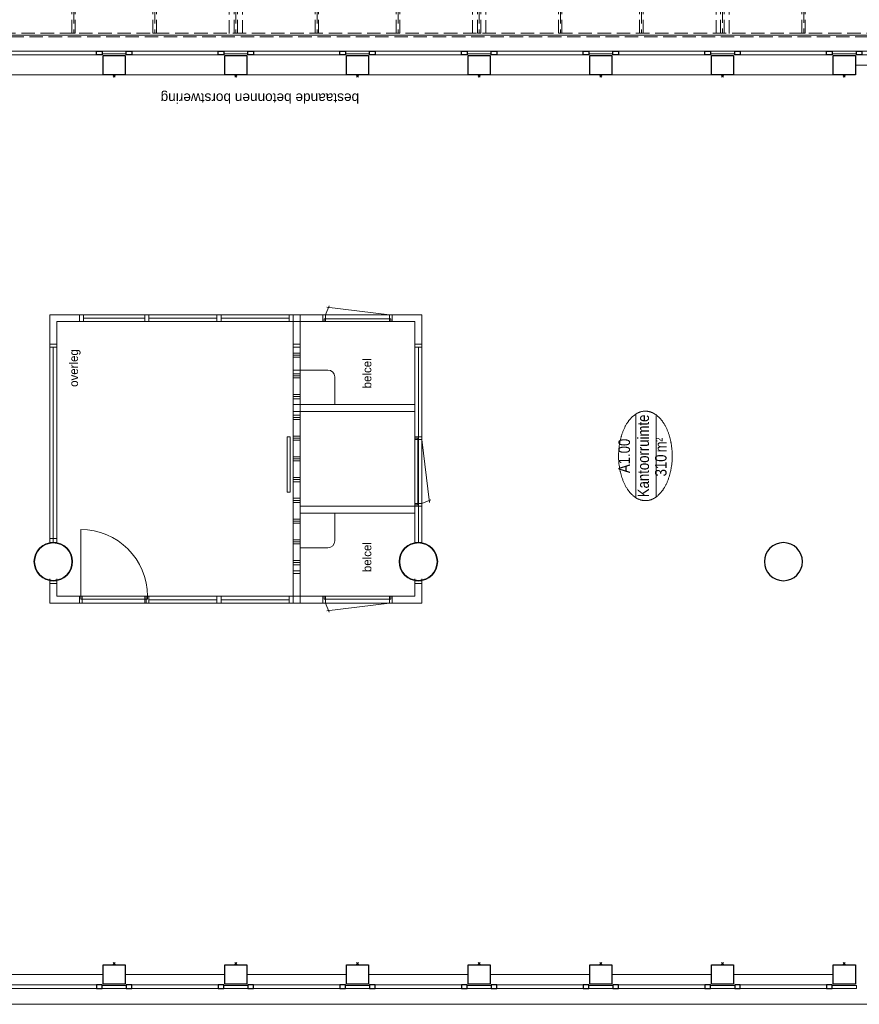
# Model space of a CAD drawing. Header units: millimetres. Extents: x 164327 to 368283, y 131426 to 274001.
# Tile 74 of 160: x 336161 to 348304, y 172633 to 186869. Entities that reach past the tile are written whole.
import ezdxf
from ezdxf.enums import TextEntityAlignment as Align

# ---------------------------------------------------------------- set-up
doc = ezdxf.new("R2010")
doc.units = ezdxf.units.MM
doc.header["$LTSCALE"] = 400
doc.header["$PDMODE"] = 3
doc.header["$PDSIZE"] = 15
doc.linetypes.add('STYLE_02', pattern=[0.694427, 0.486069, -0.208359])
doc.linetypes.add('STYLE_03', pattern=[1.25, 1.041641, -0.208359])
for name, color, linetype, lineweight in [('Binnenkozijnen', 140, 'Continuous', 15), ('Buitenkozijnen', 140, 'Continuous', 15), ('mat-beton (ihwg)', 5, 'Continuous', 25), ('mat-staal', 5, 'Continuous', 25), ('None', 7, 'Continuous', 9), ('Ruimtenummers', 5, 'Continuous', 25), ('Tekst', 140, 'Continuous', 15)]:
    doc.layers.add(name, color=color, linetype=linetype, lineweight=lineweight)
doc.layers.add('inlay', color=6, linetype='Continuous')
doc.layers.add('plat', color=5, linetype='Continuous')
doc.styles.add('Arial', font='arial.ttf', dxfattribs={"height": 211.666667})
doc.styles.add('Arial Narrow', font='ARIALN.TTF', dxfattribs={"height": 222.25})
doc.styles.add('s100', font='stylu.ttf', dxfattribs={"height": 100})

# ---------------------------------------------------------------- blocks, each defined once
blk = doc.blocks.new('*U845')
at = {"layer": 'None', "color": 43, "linetype": 'Continuous', "lineweight": 9}
for points, knots in [([(0, 0), (0, 5), (3.894, 10), (11.68, 20), (20, 0)], [0, 0, 0, 0.3093529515, 0.3093529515, 1, 1, 1]), ([(20, 0), (28.32, -20), (36.106, -10), (40, -5), (40, 0), (40, 5), (36.106, 10), (28.32, 20), (20, 0)], [0, 0, 0, 0.3453298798, 0.3453298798, 0.500007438, 0.500007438, 0.6546816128, 0.6546816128, 1, 1, 1]), ([(20, 0), (25.824, -14), (31.2742, -7), (34, -3.5), (34, 0), (34, 3.5), (31.2742, 7), (25.824, 14), (20, 0)], [0, 0, 0, 0.3453298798, 0.3453298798, 0.500007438, 0.500007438, 0.6546816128, 0.6546816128, 1, 1, 1])]:
    blk.add_open_spline(points, degree=2, knots=knots, dxfattribs=at)
blk = doc.blocks.new('*U846')
at = {"layer": 'None', "color": 43}
blk.add_blockref('*U845', (0, 0), dxfattribs=at)
blk = doc.blocks.new('*U847')
at = {"layer": 'None', "color": 43, "linetype": 'Continuous', "lineweight": 9}
for points, knots in [([(0, 0), (0, 5), (3.894, 10), (11.68, 20), (20, 0)], [0, 0, 0, 0.3093529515, 0.3093529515, 1, 1, 1]), ([(20, 0), (28.32, -20), (36.106, -10), (40, -5), (40, 0), (40, 5), (36.106, 10), (28.32, 20), (20, 0)], [0, 0, 0, 0.3453298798, 0.3453298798, 0.500007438, 0.500007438, 0.6546816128, 0.6546816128, 1, 1, 1]), ([(20, 0), (25.824, -14), (31.2742, -7), (34, -3.5), (34, 0), (34, 3.5), (31.2742, 7), (25.824, 14), (20, 0)], [0, 0, 0, 0.3453298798, 0.3453298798, 0.500007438, 0.500007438, 0.6546816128, 0.6546816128, 1, 1, 1])]:
    blk.add_open_spline(points, degree=2, knots=knots, dxfattribs=at)
blk = doc.blocks.new('*U848')
at = {"layer": 'None', "color": 43}
blk.add_blockref('*U847', (0, 0), dxfattribs=at)
blk = doc.blocks.new('*X237')
at = {"layer": 'None', "lineweight": 9}
blk.add_line((-68, -68), (68, 68), dxfattribs=at)
blk = doc.blocks.new('Kolom O 194')
at = {"layer": 'mat-staal', "lineweight": 25}
for radius in [96.8, 88.8]:
    blk.add_circle((0, 0), radius, dxfattribs=at)
at = {"layer": 'mat-staal'}
blk.add_blockref('*X237', (0, 0), dxfattribs=at)
blk = doc.blocks.new('*U849')
at = {"layer": 'None', "color": 8, "linetype": 'STYLE_02', "lineweight": 5}
for p, q in [((1057, -27345), (-2522, -27345)), ((-39, -27420), (-1459, -27420)), ((-39, -27460), (-1459, -27460)), ((1057, -27535), (-2522, -27535))]:
    blk.add_line(p, q, dxfattribs=at)
at = {"layer": 'None', "color": 43, "linetype": 'STYLE_02', "lineweight": 9}
for p, q in [((-2459, -27420), (-1459, -27420)), ((-2459, -27460), (-1459, -27460)), ((-59, -27420), (948, -27420)), ((-59, -27460), (948, -27460))]:
    blk.add_line(p, q, dxfattribs=at)
at = {"layer": 'None', "color": 7}
for p in [(-2522, -27440), (1044, -27440)]:
    blk.add_blockref('Kolom O 194', p, dxfattribs=at)
at = {"layer": 'None', "color": 43}
for name, p, rotation in [('*U846', (-1459, -27420), 270), ('*U848', (-59, -27460), 90)]:
    blk.add_blockref(name, p, dxfattribs=dict(at, rotation=rotation))
blk = doc.blocks.new('*U850')
at = {"layer": 'None', "color": 43, "lineweight": 9}
for q in [(4791, -11507), (4791, -11593)]:
    blk.add_line((4950, -11550), q, dxfattribs=at)
at = {"layer": 'None', "color": 43, "linetype": 'STYLE_02', "lineweight": 9}
blk.add_line((150, -11550), (4950, -11550), dxfattribs=at)
at = {"layer": 'None', "color": 43, "insert": (1630, -11317), "char_height": 141.1, "attachment_point": 1, "style": 'Arial'}
blk.add_mtext('afschot', dxfattribs=at)
blk = doc.blocks.new('*U851')
at = {"layer": 'None', "color": 43, "lineweight": 9}
for q in [(4752, -6539), (4752, -6624)]:
    blk.add_line((4911, -6582), q, dxfattribs=at)
at = {"layer": 'None', "color": 43, "linetype": 'STYLE_02', "lineweight": 9}
blk.add_line((1807, -6582), (4911, -6582), dxfattribs=at)
at = {"layer": 'None', "color": 43, "insert": (2187, -6349), "char_height": 141.1, "attachment_point": 1, "style": 'Arial'}
blk.add_mtext('afschot', dxfattribs=at)
blk = doc.blocks.new('*U852')
at = {"layer": 'None', "color": 43, "lineweight": 9}
for q in [(4791, -18607), (4791, -18693)]:
    blk.add_line((4950, -18650), q, dxfattribs=at)
at = {"layer": 'None', "color": 43, "linetype": 'STYLE_02', "lineweight": 9}
blk.add_line((150, -18650), (4950, -18650), dxfattribs=at)
at = {"layer": 'None', "color": 43, "insert": (1630, -18417), "char_height": 141.1, "attachment_point": 1, "style": 'Arial'}
blk.add_mtext('afschot', dxfattribs=at)
blk = doc.blocks.new('*U853')
at = {"layer": 'None', "color": 43, "lineweight": 9}
for q in [(556, -24327), (556, -24413)]:
    blk.add_line((715, -24370), q, dxfattribs=at)
at = {"layer": 'None', "color": 43, "linetype": 'STYLE_02', "lineweight": 9}
blk.add_line((-2503, -24370), (715, -24370), dxfattribs=at)
at = {"layer": 'None', "color": 43, "insert": (-1973, -24137), "char_height": 141.1, "attachment_point": 1, "style": 'Arial'}
blk.add_mtext('afschot', dxfattribs=at)
blk = doc.blocks.new('*U854')
at = {"layer": 'None', "color": 43, "linetype": 'STYLE_02', "lineweight": 9}
for p, q in [((-513, -5558), (-72, -6000)), ((-2669, -7370), (-2576, -7370)), ((-2576, -7370), (-2027, -7919))]:
    blk.add_line(p, q, dxfattribs=at)
blk.add_arc((136, -8168), 2178, 173.4354, 95.4977, dxfattribs=at)
blk = doc.blocks.new('*U855')
at = {"layer": 'None', "color": 140, "linetype": 'STYLE_03', "lineweight": 15}
for p, q in [((-2694, -27630), (6326, -5310)), ((6326, -21570), (-2669, -8170))]:
    blk.add_line(p, q, dxfattribs=at)
at = {"layer": 'None', "color": 140, "linetype": 'STYLE_02', "lineweight": 15}
for p, q in [((1036, -5558), (1036, -6185)), ((2796, -5558), (2796, -21322)), ((4556, -5558), (4556, -21322)), ((6276, -6098), (792, -6098)), ((2121, -7175), (6276, -7175)), ((6251, -7271), (2059, -7271)), ((2121, -7365), (6276, -7365)), ((-2024, -8445), (-2674, -8445)), ((6276, -8445), (2297, -8445)), ((-1485, -9618), (-2674, -9618)), ((6276, -9618), (1762, -9618)), ((-724, -10169), (-724, -27575)), ((1036, -10145), (1036, -21322)), ((-2674, -10695), (6276, -10695)), ((6276, -10791), (-2669, -10791)), ((-2674, -10885), (6276, -10885)), ((6276, -11965), (-2674, -11965)), ((6276, -13138), (-2674, -13138)), ((-2674, -14215), (6276, -14215)), ((6276, -14311), (-2674, -14311)), ((-2674, -14405), (6276, -14405)), ((6276, -15485), (-2674, -15485)), ((6276, -16658), (-2674, -16658)), ((-2674, -17735), (6276, -17735)), ((6276, -17831), (-2674, -17831)), ((-2674, -17925), (6276, -17925)), ((6276, -19005), (-2674, -19005)), ((6276, -20178), (-2674, -20178)), ((-2674, -21255), (6276, -21255)), ((1011, -21351), (-2674, -21351)), ((-2674, -21445), (6276, -21445)), ((1011, -22524), (-2674, -22524)), ((1011, -23697), (-2674, -23697)), ((-2674, -24775), (1011, -24775)), ((1011, -24870), (-2674, -24870)), ((-2674, -24965), (1011, -24965)), ((1011, -26043), (-2674, -26043)), ((1011, -27216), (-2674, -27216)), ((1241, -27590), (-2719, -27590)), ((1241, -27630), (-2719, -27630))]:
    blk.add_line(p, q, dxfattribs=at)
at = {"layer": 'None', "color": 43, "linetype": 'STYLE_02', "lineweight": 9}
for p, q in [((792, -6073), (6276, -6073)), ((792, -6123), (792, -6073)), ((6276, -6123), (6276, -6073)), ((792, -6123), (6276, -6123)), ((2113, -7246), (6276, -7246)), ((6276, -7296), (6276, -7246)), ((2136, -7296), (6276, -7296)), ((-2669, -8419), (-2669, -8469)), ((-2035, -8420), (-2669, -8419)), ((-2028, -8470), (-2669, -8469)), ((2307, -8469), (6276, -8469)), ((2314, -8419), (6276, -8419)), ((6276, -8469), (6276, -8419)), ((-2682, -9592), (-2682, -9642)), ((-1532, -9592), (-2682, -9592)), ((-1484, -9642), (-2682, -9642)), ((1740, -9643), (6276, -9642)), ((1788, -9593), (6276, -9592)), ((6276, -9642), (6276, -9592)), ((-2669, -10765), (6276, -10765)), ((-2669, -10815), (-2669, -10765)), ((-2669, -10815), (6276, -10815)), ((6276, -10815), (6276, -10765)), ((-2669, -11938), (6276, -11938)), ((-2669, -11988), (-2669, -11938)), ((6276, -11988), (6276, -11938)), ((-2669, -11988), (6276, -11988)), ((-2669, -13111), (6276, -13111)), ((-2669, -13161), (-2669, -13111)), ((-2669, -13161), (6276, -13161)), ((6276, -13161), (6276, -13111)), ((-2669, -14284), (6276, -14284)), ((-2669, -14334), (-2669, -14284)), ((-2669, -14334), (6276, -14334)), ((6276, -14334), (6276, -14284)), ((-2669, -15457), (6276, -15457)), ((-2669, -15507), (-2669, -15457)), ((-2669, -15507), (6276, -15507)), ((6276, -15507), (6276, -15457)), ((-2669, -16630), (6276, -16630)), ((-2669, -16680), (-2669, -16630)), ((6276, -16680), (6276, -16630)), ((-2669, -16680), (6276, -16680)), ((-2669, -17803), (6276, -17803)), ((-2669, -17853), (-2669, -17803)), ((-2669, -17853), (6276, -17853)), ((6276, -17853), (6276, -17803)), ((-2669, -18976), (6276, -18976)), ((-2669, -19026), (-2669, -18976)), ((-2669, -19026), (6276, -19026)), ((6276, -19026), (6276, -18976)), ((-2669, -20149), (6276, -20149)), ((-2669, -20199), (-2669, -20149)), ((-2669, -20199), (6276, -20199)), ((6276, -20199), (6276, -20149)), ((-2669, -21322), (1011, -21322)), ((-2669, -21372), (-2669, -21322)), ((1011, -21372), (1011, -21322)), ((1011, -21322), (6326, -21322)), ((1011, -21372), (1011, -21322)), ((6326, -21372), (6326, -21322)), ((-2669, -21372), (1011, -21372)), ((1011, -21372), (6326, -21372)), ((-2669, -22495), (1011, -22495)), ((-2669, -22545), (-2669, -22495)), ((-2669, -22545), (1011, -22545)), ((1011, -22545), (1011, -22495)), ((-2669, -23668), (1011, -23668)), ((-2669, -23718), (-2669, -23668)), ((-2669, -23718), (1011, -23718)), ((1011, -23718), (1011, -23668)), ((-2669, -24841), (1011, -24841)), ((-2669, -24891), (-2669, -24841)), ((-2669, -24891), (1011, -24891)), ((1011, -24891), (1011, -24841)), ((-2669, -26014), (1011, -26014)), ((-2669, -26064), (-2669, -26014)), ((1011, -26064), (1011, -26014)), ((-2669, -26064), (1011, -26064)), ((-2669, -27187), (1011, -27187)), ((-2669, -27237), (-2669, -27187)), ((1011, -27237), (1011, -27187)), ((-2669, -27237), (1011, -27237))]:
    blk.add_line(p, q, dxfattribs=at)
for points in [[(6326, -5508), (-634, -5508), (-584, -5558), (6326, -5558)], [(1011, -5558), (1061, -5558), (1061, -6073), (1011, -6073)], [(2771, -5558), (2821, -5558), (2821, -6073), (2771, -6073)], [(4531, -5558), (4581, -5558), (4581, -6073), (4531, -6073)], [(6276, -5558), (6326, -5558), (6326, -21322), (6276, -21322)], [(1011, -6123), (1061, -6123), (1061, -6185), (1011, -6185)], [(2771, -6123), (2821, -6123), (2821, -7246), (2771, -7246)], [(4531, -6123), (4581, -6123), (4581, -7246), (4531, -7246)], [(4531, -6123), (4581, -6123), (4581, -7246), (4531, -7246)], [(-2719, -7320), (-2669, -7320), (-2669, -27630), (-2719, -27630)], [(2771, -7296), (2821, -7296), (2821, -8419), (2771, -8419)], [(4531, -7296), (4581, -7296), (4581, -8419), (4531, -8419)], [(4531, -7296), (4581, -7296), (4581, -8419), (4531, -8419)], [(2771, -8469), (2821, -8469), (2821, -9592), (2771, -9592)], [(4531, -8469), (4581, -8469), (4581, -9592), (4531, -9592)], [(4531, -8469), (4581, -8469), (4581, -9592), (4531, -9592)], [(2771, -9642), (2821, -9642), (2821, -10765), (2771, -10765)], [(4531, -9642), (4581, -9642), (4581, -10765), (4531, -10765)], [(4531, -9642), (4581, -9642), (4581, -10765), (4531, -10765)], [(-749, -10169), (-699, -10169), (-699, -10765), (-749, -10765)], [(1011, -10145), (1061, -10145), (1061, -10765), (1011, -10765)], [(-749, -10815), (-699, -10815), (-699, -11938), (-749, -11938)], [(1011, -10815), (1061, -10815), (1061, -11938), (1011, -11938)], [(2771, -10815), (2821, -10815), (2821, -11938), (2771, -11938)], [(4531, -10815), (4581, -10815), (4581, -11938), (4531, -11938)], [(4531, -10815), (4581, -10815), (4581, -11938), (4531, -11938)], [(-749, -11988), (-699, -11988), (-699, -13111), (-749, -13111)], [(1011, -11988), (1061, -11988), (1061, -13111), (1011, -13111)], [(2771, -11988), (2821, -11988), (2821, -13111), (2771, -13111)], [(4531, -11988), (4581, -11988), (4581, -13111), (4531, -13111)], [(4531, -11988), (4581, -11988), (4581, -13111), (4531, -13111)], [(-749, -13161), (-699, -13161), (-699, -14284), (-749, -14284)], [(1011, -13161), (1061, -13161), (1061, -14284), (1011, -14284)], [(2771, -13161), (2821, -13161), (2821, -14284), (2771, -14284)], [(4531, -13161), (4581, -13161), (4581, -14284), (4531, -14284)], [(4531, -13161), (4581, -13161), (4581, -14284), (4531, -14284)], [(-749, -14334), (-699, -14334), (-699, -15457), (-749, -15457)], [(1011, -14334), (1061, -14334), (1061, -15457), (1011, -15457)], [(2771, -14334), (2821, -14334), (2821, -15457), (2771, -15457)], [(4531, -14334), (4581, -14334), (4581, -15457), (4531, -15457)], [(4531, -14334), (4581, -14334), (4581, -15457), (4531, -15457)], [(-749, -15507), (-699, -15507), (-699, -16630), (-749, -16630)], [(1011, -15507), (1061, -15507), (1061, -16630), (1011, -16630)], [(2771, -15507), (2821, -15507), (2821, -16630), (2771, -16630)], [(4531, -15507), (4581, -15507), (4581, -16630), (4531, -16630)], [(4531, -15507), (4581, -15507), (4581, -16630), (4531, -16630)], [(-749, -16680), (-699, -16680), (-699, -17803), (-749, -17803)], [(1011, -16680), (1061, -16680), (1061, -17803), (1011, -17803)], [(2771, -16680), (2821, -16680), (2821, -17803), (2771, -17803)], [(4531, -16680), (4581, -16680), (4581, -17803), (4531, -17803)], [(4531, -16680), (4581, -16680), (4581, -17803), (4531, -17803)], [(-749, -17853), (-699, -17853), (-699, -18976), (-749, -18976)], [(1011, -17853), (1061, -17853), (1061, -18976), (1011, -18976)], [(2771, -17853), (2821, -17853), (2821, -18976), (2771, -18976)], [(4531, -17853), (4581, -17853), (4581, -18976), (4531, -18976)], [(4531, -17853), (4581, -17853), (4581, -18976), (4531, -18976)], [(-749, -19026), (-699, -19026), (-699, -20149), (-749, -20149)], [(1011, -19026), (1061, -19026), (1061, -20149), (1011, -20149)], [(2771, -19026), (2821, -19026), (2821, -20149), (2771, -20149)], [(4531, -19026), (4581, -19026), (4581, -20149), (4531, -20149)], [(4531, -19026), (4581, -19026), (4581, -20149), (4531, -20149)], [(-749, -20199), (-699, -20199), (-699, -21322), (-749, -21322)], [(1011, -20199), (1061, -20199), (1061, -21322), (1011, -21322)], [(2771, -20199), (2821, -20199), (2821, -21322), (2771, -21322)], [(4531, -20199), (4581, -20199), (4581, -21322), (4531, -21322)], [(-749, -21372), (-699, -21372), (-699, -22495), (-749, -22495)], [(1011, -21372), (1061, -21372), (1061, -27590), (1011, -27590)], [(1241, -27580), (1061, -27580), (1061, -21372), (6326, -21372), (6326, -21570), (1241, -21570)], [(-749, -22545), (-699, -22545), (-699, -23668), (-749, -23668)], [(-749, -23718), (-699, -23718), (-699, -24841), (-749, -24841)], [(-749, -24891), (-699, -24891), (-699, -26014), (-749, -26014)], [(-749, -26064), (-699, -26064), (-699, -27187), (-749, -27187)], [(-749, -27237), (-699, -27237), (-699, -27575), (-749, -27575)], [(1011, -27580), (1241, -27580), (1241, -27630), (1011, -27630)]]:
    blk.add_lwpolyline(points, close=True, dxfattribs=at)
at = {"layer": 'None', "color": 7}
for name in ['*U854', '*U851', '*U850', '*U852', '*U853', '*U849']:
    blk.add_blockref(name, (0, 0), dxfattribs=at)
at = {"layer": 'Tekst', "color": 140, "insert": (-738, -26415), "char_height": 127, "attachment_point": 2, "style": 'Arial Narrow'}
blk.add_mtext('stabilisatieconstructie vlgs. opgave constructeur\\Pin lijn buiskolommen raadzaal\\P2x buiskolom, 1x bovenligende buis,\\Prvs Mcalloy-spankabels\\P', dxfattribs=at)
blk = doc.blocks.new('Kolom O 550')
at = {"layer": 'mat-beton (ihwg)', "lineweight": 25}
blk.add_circle((0, 0), 275, dxfattribs=at)
blk = doc.blocks.new('Gevelpui best 1410 (2D)')
at = {"layer": 'Buitenkozijnen', "lineweight": 15}
for p, q in [((-260, 0), (-260, -1410)), ((-260, 0), (-210, 0)), ((-210, 0), (-210, -1410)), ((-260, -1410), (-210, -1410))]:
    blk.add_line(p, q, dxfattribs=at)
at = {"layer": 'Buitenkozijnen', "color": 92, "lineweight": 25}
for points in [[(-260, 0), (-210, 0), (-210, -80), (-260, -80)], [(-260, -1330), (-210, -1330), (-210, -1410), (-260, -1410)]]:
    blk.add_lwpolyline(points, close=True, dxfattribs=at)
at = {"layer": 'None', "color": 43, "linetype": 'Continuous', "lineweight": 9}
blk.add_line((-410, 15), (-410, -1425), dxfattribs=at)
blk = doc.blocks.new('Gevelpui best 1410 beton (2D)')
at = {"layer": 'Buitenkozijnen', "lineweight": 15}
for p, q in [((-260, 0), (-260, -1410)), ((-260, 0), (-210, 0)), ((-210, 0), (-210, -1410)), ((-260, -1410), (-210, -1410))]:
    blk.add_line(p, q, dxfattribs=at)
at = {"layer": 'Buitenkozijnen', "color": 92, "lineweight": 25}
for points in [[(-260, 0), (-210, 0), (-210, -80), (-260, -80)], [(-260, -1330), (-210, -1330), (-210, -1410), (-260, -1410)]]:
    blk.add_lwpolyline(points, close=True, dxfattribs=at)
at = {"layer": 'None', "color": 43, "linetype": 'Continuous', "lineweight": 9}
blk.add_line((-550, 15), (-550, -1425), dxfattribs=at)
blk = doc.blocks.new('Kolom 280x320')
at = {"layer": 'mat-beton (ihwg)', "lineweight": 25}
blk.add_lwpolyline([(-300, 160), (-20, 160), (-20, -160), (-300, -160)], close=True, dxfattribs=at)
at = {"layer": 'None', "color": 92, "linetype": 'Continuous', "lineweight": 5}
blk.add_point((0, 0), dxfattribs=at)
blk = doc.blocks.new('Ruimtenummer UV 50')
at = {"layer": 'Ruimtenummers', "color": 8, "lineweight": 5}
for p, q in [((602, 157), (-602, 157)), ((595, -137), (-595, -137))]:
    blk.add_line(p, q, dxfattribs=at)
blk.add_open_spline([(-323, 354), (-173, 406), (173, 406), (323, 354), (473, 302), (560, 212), (647, 122), (647, 18), (647, -86), (560, -176), (473, -266), (323, -318), (173, -370), (-173, -370), (-323, -318), (-474, -266), (-560, -176), (-647, -86), (-647, 18), (-647, 122), (-560, 212), (-474, 302), (-323, 354)], degree=2, knots=[0, 0, 0, 0.09962, 0.19924, 0.19924, 0.283607, 0.283607, 0.349619, 0.349619, 0.415638, 0.415638, 0.5, 0.5, 0.59962, 0.69924, 0.69924, 0.783607, 0.783607, 0.849619, 0.849619, 0.915638, 0.915638, 1, 1, 1], dxfattribs=at)
at = {"layer": 'Ruimtenummers', "attachment_point": 2, "style": 'Arial Narrow'}
for s, insert, char_height in [(' 2', (220, -133), 96.8), (' m', (104, -122), 165.9)]:
    blk.add_mtext(s, dxfattribs=dict(at, insert=insert, char_height=char_height))
at = {"layer": 'Ruimtenummers', "style": 'Arial Narrow'}
for tag, p in [('Nummer', (0, 407)), ('Naam', (0, 132)), ('Oppervlak', (-138, -122))]:
    blk.add_attdef(tag, text='', height=166, dxfattribs=at).set_placement(p, align=Align.TOP_CENTER)

msp = doc.modelspace()

# ---------------------------------------------------------------- linework, layer by layer
at = {"layer": 'Binnenkozijnen', "color": 43, "linetype": 'Continuous', "lineweight": 9, "flags": 128}
msp.add_lwpolyline([(330661.97992, 172652.75849), (330661.97992, 172632.75849), (359241.97992, 172632.75849), (359241.97992, 172652.75849)], dxfattribs=at)
at = {"layer": 'Buitenkozijnen', "color": 43, "linetype": 'Continuous', "lineweight": 9, "flags": 128}
msp.add_lwpolyline([(332421.97992, 186622.75849), (332421.97992, 186642.75849), (359736.97992, 186642.75849), (359736.97992, 186412.79912)], dxfattribs=at)
at = {"layer": 'Buitenkozijnen', "lineweight": 15}
for points in [[(337351.97992, 186372.75849), (337351.97992, 186412.79912), (337701.97992, 186412.79912), (337701.97992, 186372.75849)], [(339111.97992, 186372.75849), (339111.97992, 186412.79912), (339461.97992, 186412.79912), (339461.97992, 186372.75849)], [(340871.97992, 186372.75849), (340871.97992, 186412.79912), (341221.97992, 186412.79912), (341221.97992, 186372.75849)], [(342631.97992, 186372.75849), (342631.97992, 186412.79912), (342981.97992, 186412.79912), (342981.97992, 186372.75849)], [(344391.97992, 186372.75849), (344391.97992, 186412.79912), (344741.97992, 186412.79912), (344741.97992, 186372.75849)], [(346151.97992, 186372.75849), (346151.97992, 186412.79912), (346501.97992, 186412.79912), (346501.97992, 186372.75849)], [(347911.97992, 186372.75849), (347911.97992, 186412.79912), (348261.97992, 186412.79912), (348261.97992, 186372.75849)], [(337351.97992, 172862.71785), (337351.97992, 172902.75849), (337701.97992, 172902.75849), (337701.97992, 172862.71785)], [(339111.97992, 172862.71785), (339111.97992, 172902.75849), (339461.97992, 172902.75849), (339461.97992, 172862.71785)], [(340871.97992, 172862.71785), (340871.97992, 172902.75849), (341221.97992, 172902.75849), (341221.97992, 172862.71785)], [(342631.97992, 172862.71785), (342631.97992, 172902.75849), (342981.97992, 172902.75849), (342981.97992, 172862.71785)], [(344391.97992, 172862.71785), (344391.97992, 172902.75849), (344741.97992, 172902.75849), (344741.97992, 172862.71785)], [(346151.97992, 172862.71785), (346151.97992, 172902.75849), (346501.97992, 172902.75849), (346501.97992, 172862.71785)], [(347911.97992, 172862.71785), (347911.97992, 172902.75849), (348261.97992, 172902.75849), (348261.97992, 172862.71785)]]:
    msp.add_lwpolyline(points, close=True, dxfattribs=at)
at = {"layer": 'inlay', "lineweight": 0}
msp.add_lwpolyline([(340031.24243, 180838.52298), (340031.24243, 180038.52298), (340071.24243, 180038.52298), (340071.24243, 180838.52298)], close=True, dxfattribs=at)
at = {"layer": 'plat', "lineweight": 0}
for p, q in [((340583.97992, 182602.66108), (340638.64889, 182733.06063)), ((341509.97992, 182602.66108), (340601.71854, 182713.31465)), ((341976.97992, 182602.72316), (336596.97992, 182602.72316)), ((336596.97992, 182175.72316), (336596.97992, 182602.72316)), ((337023.97992, 182502.72316), (337023.97992, 182602.72316)), ((337083.97992, 182502.72316), (337083.97992, 182602.72316)), ((337969.97992, 182552.72316), (337083.97992, 182552.72316)), ((337969.97992, 182502.72316), (337969.97992, 182602.72316)), ((338029.97992, 182502.72316), (338029.97992, 182602.72316)), ((339013.47992, 182552.72316), (338029.97992, 182552.72316)), ((339013.47992, 182602.72316), (339013.47992, 182502.72316)), ((339073.47992, 182602.72316), (339073.47992, 182502.72316)), ((340056.97992, 182552.72316), (339073.47992, 182552.72316)), ((340056.97992, 182502.72316), (340056.97992, 182602.72316)), ((340116.97992, 182175.72316), (340116.97992, 182602.72316)), ((340216.97992, 182175.72316), (340216.97992, 182602.72316)), ((341976.97992, 182175.72316), (341976.97992, 182602.72316)), ((340116.97992, 182502.72316), (336696.97992, 182502.72316)), ((336696.97992, 182175.72316), (336696.97992, 182502.72316)), ((341876.97992, 182502.72316), (340116.97992, 182502.72316)), ((341876.97992, 182502.72316), (341876.97992, 182175.72316)), ((336596.97992, 182135.72316), (336596.97992, 179307.75849)), ((336596.97992, 182135.72316), (336696.97992, 182135.72316)), ((336646.97992, 182135.72316), (336646.97992, 179307.75849)), ((336696.97992, 182135.72316), (336696.97992, 179307.75849)), ((340116.97992, 182135.72316), (340116.97992, 178899.72316)), ((340116.97992, 182135.72316), (340216.97992, 182135.72316)), ((340216.97992, 182135.72316), (340216.97992, 178899.72316)), ((341976.97992, 182135.72316), (341876.97992, 182135.72316)), ((341876.97992, 179307.75849), (341876.97992, 182135.72316)), ((341926.97992, 179307.75849), (341926.97992, 182135.72316)), ((341976.97992, 179307.75849), (341976.97992, 182135.72316)), ((340216.97992, 182048.75849), (340116.97992, 182048.75849)), ((340216.97992, 182018.75849), (340116.97992, 182018.75849)), ((340216.97992, 181988.75849), (340116.97992, 181988.75849)), ((340616.97992, 181802.72316), (340116.97992, 181802.72316)), ((340216.97992, 181748.75849), (340116.97992, 181748.75849)), ((340216.97992, 181718.75849), (340116.97992, 181718.75849)), ((340216.97992, 181688.75849), (340116.97992, 181688.75849)), ((340716.97992, 181702.72316), (340716.97992, 181302.72316)), ((340216.97992, 181448.75849), (340116.97992, 181448.75849)), ((340216.97992, 181418.75849), (340116.97992, 181418.75849)), ((340216.97992, 181388.75849), (340116.97992, 181388.75849)), ((341876.97992, 181302.72316), (340116.97992, 181302.72316)), ((341876.97992, 181202.72316), (340116.97992, 181202.72316)), ((340216.97992, 181148.75849), (340116.97992, 181148.75849)), ((340216.97992, 181118.75849), (340116.97992, 181118.75849)), ((340216.97992, 181088.75849), (340116.97992, 181088.75849)), ((340216.97992, 180848.75849), (340116.97992, 180848.75849)), ((340216.97992, 180818.75849), (340116.97992, 180818.75849)), ((341976.97992, 180798.72316), (342087.63349, 179890.46178)), ((340216.97992, 180788.75849), (340116.97992, 180788.75849)), ((340216.97992, 180548.75849), (340116.97992, 180548.75849)), ((340216.97992, 180518.75849), (340116.97992, 180518.75849)), ((340216.97992, 180488.75849), (340116.97992, 180488.75849)), ((340216.97992, 180248.75849), (340116.97992, 180248.75849)), ((340216.97992, 180218.75849), (340116.97992, 180218.75849)), ((340216.97992, 180188.75849), (340116.97992, 180188.75849)), ((340216.97992, 179948.75849), (340116.97992, 179948.75849)), ((340216.97992, 179918.75849), (340116.97992, 179918.75849)), ((340216.97992, 179888.75849), (340116.97992, 179888.75849)), ((340216.97992, 179832.72316), (341876.97992, 179832.72316)), ((341976.97992, 179872.72316), (342107.37948, 179927.39213)), ((340216.97992, 179732.72316), (341876.97992, 179732.72316)), ((340716.97992, 179732.72316), (340716.97992, 179332.72316)), ((340216.97992, 179648.75849), (340116.97992, 179648.75849)), ((340216.97992, 179618.75849), (340116.97992, 179618.75849)), ((340216.97992, 179588.75849), (340116.97992, 179588.75849)), ((337043.97992, 179496.47436), (337043.97992, 178532.72316)), ((336596.97992, 179367.75849), (336696.97992, 179367.75849)), ((336596.97992, 179307.75849), (336696.97992, 179307.75849)), ((340216.97992, 179348.75849), (340116.97992, 179348.75849)), ((340216.97992, 179318.75849), (340116.97992, 179318.75849)), ((340216.97992, 179288.75849), (340116.97992, 179288.75849)), ((340216.97992, 179232.72316), (340616.97992, 179232.72316)), ((341976.97992, 179307.75849), (341876.97992, 179307.75849)), ((340216.97992, 179048.75849), (340116.97992, 179048.75849)), ((340216.97992, 179018.75849), (340116.97992, 179018.75849)), ((340216.97992, 178988.75849), (340116.97992, 178988.75849)), ((340116.97992, 178899.72316), (340216.97992, 178899.72316)), ((340116.97992, 178432.72316), (340116.97992, 178859.72316)), ((340216.97992, 178432.72316), (340216.97992, 178859.72316)), ((336596.97992, 178432.72316), (336596.97992, 178782.72316)), ((336696.97992, 178532.72316), (336696.97992, 178782.72316)), ((341876.97992, 178782.72316), (341876.97992, 178532.72316)), ((341976.97992, 178782.72316), (341976.97992, 178432.72316)), ((336696.97992, 178532.72316), (338356.97992, 178532.72316)), ((337969.97992, 178532.72316), (337969.97992, 178432.72316)), ((338029.97992, 178532.72316), (338029.97992, 178432.72316)), ((338356.97992, 178532.72316), (341876.97992, 178532.72316)), ((339013.47992, 178432.72316), (339013.47992, 178532.72316)), ((339073.47992, 178432.72316), (339073.47992, 178532.72316)), ((340056.97992, 178432.72316), (340056.97992, 178532.72316)), ((340056.97992, 178532.72316), (340056.97992, 178432.72316)), ((336596.97992, 178432.72316), (341976.97992, 178432.72316)), ((339013.47992, 178482.72316), (338029.97992, 178482.72316)), ((340056.97992, 178482.72316), (339073.47992, 178482.72316)), ((340583.97992, 178432.72316), (340638.64889, 178302.3236)), ((341509.97992, 178432.72316), (340601.71854, 178322.06959))]:
    msp.add_line(p, q, dxfattribs=at)
for points in [[(340543.97992, 182502.66108), (340583.97992, 182502.66108), (340583.97992, 182602.66108), (340543.97992, 182602.66108)], [(340563.97992, 182502.66108), (341529.97992, 182502.66108), (341529.97992, 182542.66108), (340563.97992, 182542.66108)], [(341509.97992, 182502.66108), (341549.97992, 182502.66108), (341549.97992, 182602.66108), (341509.97992, 182602.66108)], [(336596.97992, 182135.72316), (336696.97992, 182135.72316), (336696.97992, 182175.72316), (336596.97992, 182175.72316)], [(340116.97992, 182135.72316), (340216.97992, 182135.72316), (340216.97992, 182175.72316), (340116.97992, 182175.72316)], [(341976.97992, 182135.72316), (341876.97992, 182135.72316), (341876.97992, 182175.72316), (341976.97992, 182175.72316)], [(341876.97992, 180838.72316), (341876.97992, 180798.72316), (341976.97992, 180798.72316), (341976.97992, 180838.72316)], [(341876.97992, 180818.72316), (341876.97992, 179852.72316), (341916.97992, 179852.72316), (341916.97992, 180818.72316)], [(341876.97992, 179872.72316), (341876.97992, 179832.72316), (341976.97992, 179832.72316), (341976.97992, 179872.72316)], [(340116.97992, 178899.72316), (340216.97992, 178899.72316), (340216.97992, 178859.72316), (340116.97992, 178859.72316)], [(336596.97992, 178757.72316), (336696.97992, 178757.72316), (336696.97992, 178717.72316), (336596.97992, 178717.72316)], [(341976.97992, 178757.72316), (341876.97992, 178757.72316), (341876.97992, 178717.72316), (341976.97992, 178717.72316)], [(337023.97992, 178532.72316), (337063.97992, 178532.72316), (337063.97992, 178432.72316), (337023.97992, 178432.72316)], [(337043.97992, 178532.72316), (338009.97992, 178532.72316), (338009.97992, 178492.72316), (337043.97992, 178492.72316)], [(337989.97992, 178532.72316), (338029.97992, 178532.72316), (338029.97992, 178432.72316), (337989.97992, 178432.72316)], [(340543.97992, 178532.72316), (340583.97992, 178532.72316), (340583.97992, 178432.72316), (340543.97992, 178432.72316)], [(340563.97992, 178532.72316), (341529.97992, 178532.72316), (341529.97992, 178492.72316), (340563.97992, 178492.72316)], [(341509.97992, 178532.72316), (341549.97992, 178532.72316), (341549.97992, 178432.72316), (341509.97992, 178432.72316)]]:
    msp.add_lwpolyline(points, close=True, dxfattribs=at)
at = {"layer": 'plat'}
for centre in [(336646.97992, 179032.75849), (341926.97992, 179032.75849)]:
    msp.add_circle(centre, 275, dxfattribs=at)
at = {"layer": 'plat', "lineweight": 0}
msp.add_circle((341926.97992, 179032.75849), 275, dxfattribs=at)
for centre, radius, start, end in [((340616.97992, 181702.72316), 100, 0, 90), ((337043.97992, 178532.72316), 966, 0, 90), ((340616.97992, 179332.72316), 100, 270, 0)]:
    msp.add_arc(centre, radius, start, end, dxfattribs=at)

# ---------------------------------------------------------------- block references
at = {"layer": 'Buitenkozijnen', "color": 7, "rotation": 90}
for name, p in [('Gevelpui best 1410 beton (2D)', (335941.97992, 186622.75849)), ('Gevelpui best 1410 beton (2D)', (337701.97992, 186622.75849)), ('Gevelpui best 1410 beton (2D)', (339461.97992, 186622.75849)), ('Gevelpui best 1410 beton (2D)', (341221.97992, 186622.75849)), ('Gevelpui best 1410 beton (2D)', (342981.97992, 186622.75849)), ('Gevelpui best 1410 beton (2D)', (344741.97992, 186622.75849)), ('Gevelpui best 1410 beton (2D)', (346501.97992, 186622.75849)), ('Gevelpui best 1410 (2D)', (348261.97992, 186622.75849))]:
    msp.add_blockref(name, p, dxfattribs=at)
at = {"layer": 'Buitenkozijnen', "color": 7, "xscale": -1, "rotation": 90}
for p in [(335941.97992, 172652.75849), (337701.97992, 172652.75849), (339461.97992, 172652.75849), (341221.97992, 172652.75849), (342981.97992, 172652.75849), (344741.97992, 172652.75849), (346501.97992, 172652.75849)]:
    msp.add_blockref('Gevelpui best 1410 (2D)', p, dxfattribs=at)
at = {"layer": 'mat-beton (ihwg)', "color": 7, "xscale": -1}
msp.add_blockref('Kolom O 550', (347206.97992, 179032.75849), dxfattribs=at)
at = {"layer": 'None', "color": 7}
for name, p, rotation in [('*U855', (324976.97992, 189341.69912), 90), ('Kolom 280x320', (337526.97992, 186052.75849), 270), ('Kolom 280x320', (339286.97992, 186052.75849), 270), ('Kolom 280x320', (341046.97992, 186052.75849), 270), ('Kolom 280x320', (342806.97992, 186052.75849), 270), ('Kolom 280x320', (344566.97992, 186052.75849), 270), ('Kolom 280x320', (346326.97992, 186052.75849), 270), ('Kolom 280x320', (348086.97992, 186052.75849), 270), ('Kolom 280x320', (337526.97992, 173222.75849), 90), ('Kolom 280x320', (339286.97992, 173222.75849), 90), ('Kolom 280x320', (341046.97992, 173222.75849), 90), ('Kolom 280x320', (342806.97992, 173222.75849), 90), ('Kolom 280x320', (344566.97992, 173222.75849), 90), ('Kolom 280x320', (346326.97992, 173222.75849), 90), ('Kolom 280x320', (348086.97992, 173222.75849), 90)]:
    msp.add_blockref(name, p, dxfattribs=dict(at, rotation=rotation))
at = {"layer": 'plat', "lineweight": 0, "xscale": -1}
for p in [(336646.97992, 179032.75849), (341926.97992, 179032.75849)]:
    msp.add_blockref('Kolom O 550', p, dxfattribs=at)
at = {"layer": 'Ruimtenummers', "rotation": 90}
msp.add_blockref('Ruimtenummer UV 50', (345228.53513, 180561.69912), dxfattribs=at).add_auto_attribs({'Nummer': 'A1.00', 'Naam': 'Kantoorruimte', 'Oppervlak': '310'})

# ---------------------------------------------------------------- texts
at = {"layer": 'plat', "style": 's100'}
for s, p in [('overleg ', (337004.35394, 181559.95291)), ('belcel', (341246.36838, 181538.09031)), ('belcel', (341246.36838, 178881.68251))]:
    msp.add_text(s, height=124.21728, rotation=90, dxfattribs=at).set_placement(p)
at = {"layer": 'Tekst', "color": 43, "insert": (341069.84802, 185660.95251), "char_height": 141.1111111, "attachment_point": 1, "rotation": 180, "style": 'Arial'}
msp.add_mtext('bestaande betonnen borstwering', dxfattribs=at)

doc.saveas('drawing.dxf')
